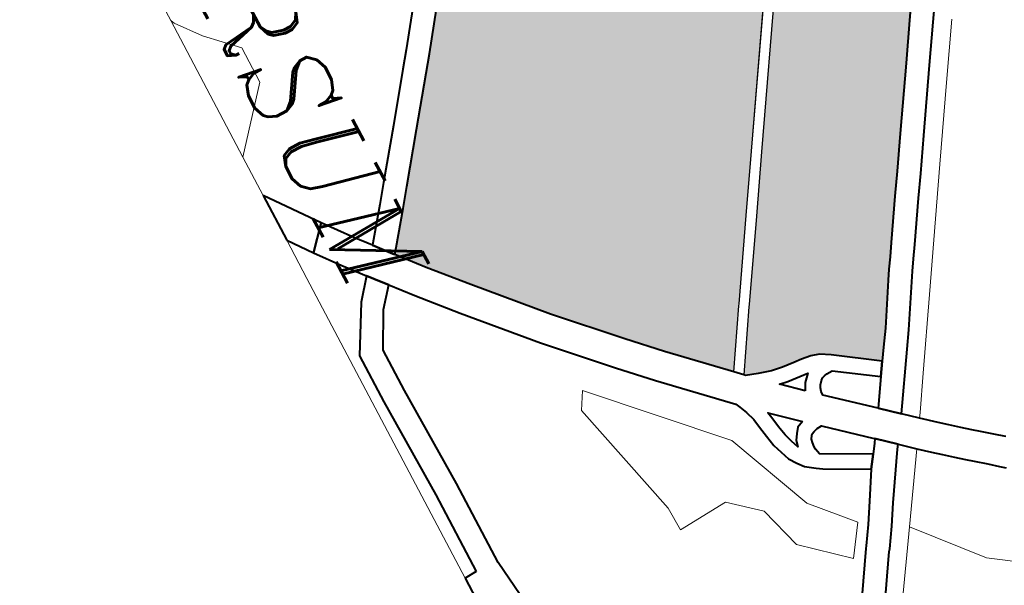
# Model space of a CAD drawing. Header units: metres. Extents: x 148691 to 149199, y 486355 to 486958.
# Tile 22 of 93: x 149116 to 149131, y 486469 to 486478. Entities that reach past the tile are written whole.
import ezdxf

# ---------------------------------------------------------------- set-up
doc = ezdxf.new("R2010")
doc.units = ezdxf.units.M
doc.header["$MEASUREMENT"] = 0
for name, color, linetype, lineweight in [('WVB-alg-onderhoek', 7, 'Continuous', 30), ('WVB-pen-brm-dik 018', 6, 'Continuous', 13), ('WVB-pen-dik 035', 1, 'Continuous', 40), ('WVB-raster-60%', 253, 'Continuous', 30), ('WVB-tekst-dik 035', 1, 'Continuous', 40)]:
    doc.layers.add(name, color=color, linetype=linetype, lineweight=lineweight)
doc.styles.add('1 200   cursief   0.18', font='ITALICS.shx', dxfattribs={"height": 0.36})

# ---------------------------------------------------------------- blocks, each defined once
blk = doc.blocks.new('INZET')
at = {"layer": 'WVB-raster-60%', "extrusion": (0, 0, -1)}
for points in [[(0.019947, -0.137108), (0.019906, -0.137066), (0.019785, -0.136712), (0.019664, -0.136321), (0.019613, -0.13599), (0.019577, -0.135626), (0.019559, -0.135376), (0.019519, -0.135087), (0.019442, -0.134835), (0.019264, -0.134538), (0.018389, -0.133293), (0.018746, -0.133063), (0.019215, -0.132752), (0.020433, -0.132016), (0.020705, -0.131845), (0.021013, -0.131646), (0.02137, -0.131417), (0.022535, -0.130678), (0.023152, -0.130274), (0.024101, -0.129677), (0.025859, -0.128555), (0.026941, -0.127864), (0.027994, -0.12719), (0.029197, -0.126431), (0.030236, -0.125768), (0.031321, -0.125074), (0.032052, -0.124605), (0.032227, -0.124494), (0.034393, -0.127914), (0.030704, -0.130266), (0.030045, -0.130685), (0.029936, -0.130755), (0.025535, -0.133557), (0.023923, -0.134584), (0.021714, -0.135992), (0.021658, -0.136028)], [(0.027919, -0.144578), (0.027148, -0.143935), (0.026078, -0.143001), (0.024206, -0.141327), (0.022529, -0.139718), (0.021653, -0.138857), (0.020161, -0.137328), (0.021818, -0.136281), (0.021875, -0.136245), (0.024084, -0.134837), (0.025697, -0.13381), (0.030097, -0.131008), (0.030207, -0.130938), (0.030865, -0.130519), (0.034554, -0.128167), (0.039547, -0.136053), (0.038718, -0.136607), (0.037622, -0.137354), (0.036523, -0.138126), (0.035424, -0.138896), (0.034138, -0.139822), (0.032689, -0.140895), (0.032232, -0.14125), (0.030887, -0.142279), (0.029528, -0.143322), (0.029005, -0.143721), (0.028082, -0.144447)]]:
    blk.add_hatch(color=256, dxfattribs=at).paths.add_polyline_path(points)
at = {"layer": 'WVB-pen-brm-dik 018'}
for p, q in [((-0.027618, -0.126599), (-0.026564, -0.127275)), ((-0.024801, -0.127757), (-0.026384, -0.126746)), ((-0.026384, -0.126746), (-0.024801, -0.127757)), ((-0.026564, -0.127275), (-0.025483, -0.127965)), ((-0.022755, -0.129064), (-0.024801, -0.127757)), ((-0.024801, -0.127757), (-0.022755, -0.129064)), ((-0.025483, -0.127965), (-0.023726, -0.129085)), ((-0.023726, -0.129085), (-0.022774, -0.129685)), ((-0.019482, -0.131139), (-0.022755, -0.129064)), ((-0.022755, -0.129064), (-0.019482, -0.131139)), ((-0.008821, -0.128999), (-0.011806, -0.13328)), ((-0.011806, -0.13328), (-0.008821, -0.128999)), ((-0.022774, -0.129685), (-0.022155, -0.13009)), ((-0.022155, -0.13009), (-0.020994, -0.130827)), ((-0.025535, -0.133557), (-0.029936, -0.130755)), ((-0.020994, -0.130827), (-0.020635, -0.131057)), ((-0.030097, -0.131008), (-0.025697, -0.13381)), ((-0.020635, -0.131057), (-0.020329, -0.131255)), ((-0.017515, -0.132381), (-0.019482, -0.131139)), ((-0.019482, -0.131139), (-0.017515, -0.132381)), ((-0.014942, -0.131382), (-0.014714, -0.131101)), ((-0.020329, -0.131255), (-0.020065, -0.13142)), ((-0.020065, -0.13142), (-0.01884, -0.132161)), ((-0.015195, -0.131691), (-0.014942, -0.131382)), ((-0.015361, -0.13189), (-0.015195, -0.131691)), ((-0.014017, -0.131671), (-0.014245, -0.131951)), ((-0.013889, -0.131515), (-0.014017, -0.131671)), ((-0.015574, -0.132148), (-0.015361, -0.13189)), ((-0.014245, -0.131951), (-0.014501, -0.132264)), ((-0.01884, -0.132161), (-0.018364, -0.132477)), ((-0.015807, -0.132426), (-0.015574, -0.132148)), ((-0.014501, -0.132264), (-0.014668, -0.132465)), ((-0.018364, -0.132477), (-0.016747, -0.133515)), ((-0.016523, -0.133012), (-0.017515, -0.132381)), ((-0.017515, -0.132381), (-0.016523, -0.133012)), ((-0.016019, -0.132677), (-0.015807, -0.132426)), ((-0.014668, -0.132465), (-0.014882, -0.132724)), ((-0.016382, -0.133102), (-0.016019, -0.132677)), ((-0.014882, -0.132724), (-0.015118, -0.133005)), ((-0.016747, -0.133515), (-0.016382, -0.133102)), ((-0.016382, -0.133102), (-0.016523, -0.133012)), ((-0.016523, -0.133012), (-0.016382, -0.133102)), ((-0.015118, -0.133005), (-0.015333, -0.13326)), ((-0.015333, -0.13326), (-0.015621, -0.133597)), ((-0.011806, -0.13328), (-0.013682, -0.13487)), ((-0.013682, -0.13487), (-0.011806, -0.13328)), ((-0.023923, -0.134584), (-0.025535, -0.133557)), ((-0.018007, -0.133539), (-0.018828, -0.134734)), ((-0.017217, -0.134047), (-0.018007, -0.133539)), ((-0.015621, -0.133597), (-0.015999, -0.134023)), ((-0.013682, -0.13487), (-0.015621, -0.133597)), ((-0.015621, -0.133597), (-0.013682, -0.13487)), ((-0.025697, -0.13381), (-0.024084, -0.134837)), ((-0.018327, -0.135314), (-0.017218, -0.13405)), ((-0.017218, -0.13405), (-0.017217, -0.134047)), ((-0.015999, -0.134023), (-0.01588, -0.134107)), ((-0.01588, -0.134107), (-0.014533, -0.134965)), ((-0.021714, -0.135992), (-0.023923, -0.134584)), ((-0.016478, -0.134571), (-0.017538, -0.135778)), ((-0.016467, -0.13455), (-0.016478, -0.134571)), ((-0.016356, -0.134627), (-0.016467, -0.13455)), ((-0.01609, -0.134814), (-0.016356, -0.134627)), ((-0.024084, -0.134837), (-0.021875, -0.136245)), ((-0.018828, -0.134734), (-0.018828, -0.134914)), ((-0.018828, -0.134914), (-0.01881, -0.135005)), ((-0.016838, -0.136214), (-0.01609, -0.134814)), ((-0.011075, -0.136581), (-0.013682, -0.13487)), ((-0.013682, -0.13487), (-0.011075, -0.136581)), ((-0.01881, -0.135005), (-0.018777, -0.135082)), ((-0.018777, -0.135082), (-0.018725, -0.135145)), ((-0.018725, -0.135145), (-0.01863, -0.135233)), ((-0.015719, -0.135074), (-0.016391, -0.136333)), ((-0.014901, -0.13556), (-0.015719, -0.135074)), ((-0.014533, -0.134965), (-0.013939, -0.13532)), ((-0.019109, -0.135402), (-0.019129, -0.135664)), ((-0.018894, -0.135602), (-0.019109, -0.135402)), ((-0.01863, -0.135233), (-0.018544, -0.135279)), ((-0.018544, -0.135279), (-0.018443, -0.135304)), ((-0.018443, -0.135304), (-0.018327, -0.135314)), ((-0.013939, -0.13532), (-0.013373, -0.135688)), ((-0.019205, -0.136297), (-0.018682, -0.135716)), ((-0.019129, -0.135664), (-0.019166, -0.136046)), ((-0.018682, -0.135716), (-0.018894, -0.135602)), ((-0.017538, -0.135778), (-0.01753, -0.135925)), ((-0.01431, -0.135914), (-0.014901, -0.13556)), ((-0.013373, -0.135688), (-0.013349, -0.135707)), ((-0.013349, -0.135707), (-0.013314, -0.135735)), ((-0.013314, -0.135735), (-0.010423, -0.137576)), ((-0.021658, -0.136028), (-0.021714, -0.135992)), ((-0.019947, -0.137108), (-0.021658, -0.136028)), ((-0.019166, -0.136046), (-0.019205, -0.136297)), ((-0.01753, -0.135925), (-0.017495, -0.136043)), ((-0.017495, -0.136043), (-0.017458, -0.136133)), ((-0.013781, -0.136258), (-0.01431, -0.135914)), ((-0.021875, -0.136245), (-0.021818, -0.136281)), ((-0.021818, -0.136281), (-0.020161, -0.137328)), ((-0.017947, -0.136245), (-0.018623, -0.136997)), ((-0.017914, -0.136207), (-0.017947, -0.136245)), ((-0.01783, -0.136412), (-0.017914, -0.136207)), ((-0.017458, -0.136133), (-0.017424, -0.13616)), ((-0.017424, -0.13616), (-0.017331, -0.136216)), ((-0.017331, -0.136216), (-0.017224, -0.136241)), ((-0.017224, -0.136241), (-0.017086, -0.136256)), ((-0.017086, -0.136256), (-0.017008, -0.136256)), ((-0.017008, -0.136256), (-0.016838, -0.136214)), ((-0.016391, -0.136333), (-0.016507, -0.136495)), ((-0.014521, -0.136156), (-0.01572, -0.137228)), ((-0.014521, -0.136156), (-0.01572, -0.137228)), ((-0.013628, -0.136769), (-0.014521, -0.136156)), ((-0.013628, -0.136769), (-0.014521, -0.136156)), ((-0.013719, -0.136307), (-0.013781, -0.136258)), ((-0.010953, -0.138069), (-0.013719, -0.136307)), ((-0.017682, -0.13653), (-0.01783, -0.136412)), ((-0.017503, -0.136638), (-0.017682, -0.13653)), ((-0.017556, -0.136769), (-0.017318, -0.136681)), ((-0.017318, -0.136681), (-0.017503, -0.136638)), ((-0.016507, -0.136495), (-0.016715, -0.136782)), ((-0.018623, -0.136997), (-0.018434, -0.136968)), ((-0.018434, -0.136968), (-0.018111, -0.136914)), ((-0.018111, -0.136914), (-0.017803, -0.136854)), ((-0.017803, -0.136854), (-0.017556, -0.136769)), ((-0.0169, -0.136934), (-0.017131, -0.137092)), ((-0.016715, -0.136782), (-0.0169, -0.136934)), ((-0.014776, -0.13807), (-0.013628, -0.136769)), ((-0.014776, -0.13807), (-0.013628, -0.136769)), ((-0.020161, -0.137328), (-0.019947, -0.137108)), ((-0.01572, -0.137228), (-0.018398, -0.138325)), ((-0.01572, -0.137228), (-0.018398, -0.138325)), ((-0.017405, -0.137193), (-0.017686, -0.13729)), ((-0.017131, -0.137092), (-0.017405, -0.137193)), ((-0.018924, -0.137554), (-0.019159, -0.137658)), ((-0.018644, -0.137455), (-0.018924, -0.137554)), ((-0.018363, -0.137413), (-0.018644, -0.137455)), ((-0.018031, -0.137357), (-0.018363, -0.137413)), ((-0.017686, -0.13729), (-0.018031, -0.137357)), ((-0.019286, -0.137719), (-0.021015, -0.139492)), ((-0.019159, -0.137658), (-0.019286, -0.137719)), ((-0.016102, -0.138452), (-0.014776, -0.13807)), ((-0.016102, -0.138452), (-0.014776, -0.13807)), ((-0.018398, -0.138325), (-0.021764, -0.141539)), ((-0.018398, -0.138325), (-0.021764, -0.141539)), ((-0.016867, -0.139345), (-0.016102, -0.138452)), ((-0.016867, -0.139345), (-0.016102, -0.138452)), ((-0.021015, -0.139492), (-0.021902, -0.140364)), ((-0.016765, -0.140902), (-0.016867, -0.139345)), ((-0.016765, -0.140902), (-0.016867, -0.139345)), ((-0.033112, -0.141452), (-0.034551, -0.140388)), ((-0.021902, -0.140364), (-0.023594, -0.141988)), ((-0.021254, -0.141846), (-0.017505, -0.140927)), ((-0.021254, -0.141846), (-0.017505, -0.140927)), ((-0.017505, -0.140927), (-0.016765, -0.140902)), ((-0.017505, -0.140927), (-0.016765, -0.140902)), ((-0.032659, -0.141804), (-0.033112, -0.141452)), ((-0.021764, -0.141539), (-0.021254, -0.141846)), ((-0.021764, -0.141539), (-0.021254, -0.141846)), ((-0.031313, -0.142834), (-0.032659, -0.141804)), ((-0.023594, -0.141988), (-0.025482, -0.143675)), ((-0.029953, -0.143878), (-0.031313, -0.142834)), ((-0.025482, -0.143675), (-0.026564, -0.144619)), ((-0.029433, -0.144275), (-0.029953, -0.143878)), ((-0.028518, -0.144996), (-0.029433, -0.144275)), ((-0.026564, -0.144619), (-0.027205, -0.145155)), ((-0.028928, -0.145418), (-0.028468, -0.145035)), ((-0.028468, -0.145035), (-0.028518, -0.144996)), ((-0.029764, -0.146067), (-0.028928, -0.145418)), ((-0.027205, -0.145155), (-0.02663, -0.145631)), ((-0.027752, -0.14561), (-0.028364, -0.146119)), ((-0.027139, -0.146118), (-0.027752, -0.14561)), ((-0.02663, -0.145631), (-0.025577, -0.146202)), ((-0.036302, -0.146589), (-0.035441, -0.145727)), ((-0.035441, -0.145727), (-0.036302, -0.146589)), ((-0.035441, -0.145727), (-0.034292, -0.145727)), ((-0.034292, -0.145727), (-0.035441, -0.145727)), ((-0.034292, -0.145727), (-0.032564, -0.147208)), ((-0.032564, -0.147208), (-0.034292, -0.145727)), ((-0.018427, -0.146122), (-0.015569, -0.145804)), ((-0.031281, -0.147208), (-0.029764, -0.146067)), ((-0.028364, -0.146119), (-0.029088, -0.146681)), ((-0.025759, -0.146902), (-0.027139, -0.146118)), ((-0.025577, -0.146202), (-0.02422, -0.146202)), ((-0.02422, -0.146202), (-0.021074, -0.146122)), ((-0.021074, -0.146122), (-0.018427, -0.146122)), ((-0.03702, -0.147163), (-0.036302, -0.146589)), ((-0.036302, -0.146589), (-0.03702, -0.147163)), ((-0.029088, -0.146681), (-0.029788, -0.147208)), ((-0.021065, -0.146822), (-0.024211, -0.146902)), ((-0.018502, -0.146822), (-0.021065, -0.146822)), ((-0.018473, -0.147208), (-0.018502, -0.146822)), ((-0.03714, -0.147208), (-0.03702, -0.147163)), ((-0.03702, -0.147163), (-0.03714, -0.147208)), ((-0.024211, -0.146902), (-0.025759, -0.146902)), ((-0.050087, -0.147208), (-0.03714, -0.147208)), ((-0.03714, -0.147208), (-0.032564, -0.147208)), ((-0.032564, -0.147208), (-0.031281, -0.147208)), ((-0.029788, -0.147208), (-0.028507, -0.147208)), ((-0.028507, -0.147208), (-0.018473, -0.147208))]:
    blk.add_line(p, q, dxfattribs=at)
at = {"layer": 'WVB-pen-dik 035', "flags": 128}
for points in [[(-0.014714, -0.131101), (-0.014942, -0.131382), (-0.015195, -0.131691), (-0.015361, -0.13189), (-0.015574, -0.132148), (-0.015807, -0.132426), (-0.016019, -0.132677), (-0.016382, -0.133102), (-0.016747, -0.133515), (-0.017217, -0.134047), (-0.017218, -0.13405), (-0.018327, -0.135314), (-0.018443, -0.135304), (-0.018544, -0.135279), (-0.01863, -0.135233), (-0.018725, -0.135145), (-0.018777, -0.135082), (-0.01881, -0.135005), (-0.018828, -0.134914), (-0.018828, -0.134734), (-0.018007, -0.133539), (-0.018389, -0.133293), (-0.019264, -0.134538), (-0.019442, -0.134835), (-0.019519, -0.135087), (-0.019559, -0.135376), (-0.019577, -0.135626), (-0.019613, -0.13599), (-0.019664, -0.136321), (-0.019785, -0.136712), (-0.019906, -0.137066), (-0.019947, -0.137108), (-0.020161, -0.137328), (-0.021653, -0.138857), (-0.022529, -0.139718), (-0.024206, -0.141327), (-0.026078, -0.143001), (-0.027148, -0.143935), (-0.027919, -0.144578), (-0.027967, -0.144618), (-0.028468, -0.145035), (-0.028928, -0.145418), (-0.029764, -0.146067), (-0.029088, -0.146681), (-0.028364, -0.146119), (-0.027752, -0.14561), (-0.027391, -0.14531), (-0.027205, -0.145155), (-0.026564, -0.144619), (-0.025482, -0.143675), (-0.023594, -0.141988), (-0.021902, -0.140364), (-0.021015, -0.139492), (-0.019286, -0.137719), (-0.019159, -0.137658), (-0.018924, -0.137554), (-0.018644, -0.137455), (-0.018363, -0.137413), (-0.018031, -0.137357), (-0.017686, -0.13729), (-0.017405, -0.137193), (-0.017131, -0.137092), (-0.0169, -0.136934), (-0.016715, -0.136782), (-0.016507, -0.136495), (-0.016391, -0.136333), (-0.015719, -0.135074), (-0.01609, -0.134814), (-0.016838, -0.136214), (-0.017008, -0.136256), (-0.017086, -0.136256), (-0.017224, -0.136241), (-0.017331, -0.136216), (-0.017424, -0.13616), (-0.017458, -0.136133), (-0.017495, -0.136043), (-0.01753, -0.135925), (-0.017538, -0.135778), (-0.016478, -0.134571), (-0.016467, -0.13455), (-0.015999, -0.134023), (-0.015621, -0.133597), (-0.015333, -0.13326), (-0.015118, -0.133005), (-0.014882, -0.132724), (-0.014668, -0.132465), (-0.014501, -0.132264), (-0.014245, -0.131951), (-0.014017, -0.131671), (-0.013889, -0.131515)], [(-0.016747, -0.133515), (-0.018364, -0.132477), (-0.01884, -0.132161), (-0.020065, -0.13142), (-0.020329, -0.131255), (-0.020635, -0.131057), (-0.020994, -0.130827), (-0.022155, -0.13009), (-0.022774, -0.129685), (-0.023726, -0.129085), (-0.025483, -0.127965), (-0.026564, -0.127275), (-0.027618, -0.126599), (-0.028822, -0.12584), (-0.029859, -0.125178), (-0.030944, -0.124484), (-0.031676, -0.124015), (-0.031853, -0.123903)], [(-0.032227, -0.124494), (-0.032052, -0.124605), (-0.031321, -0.125074), (-0.030236, -0.125768), (-0.029197, -0.126431), (-0.027994, -0.12719), (-0.026941, -0.127864), (-0.025859, -0.128555), (-0.024101, -0.129677), (-0.023152, -0.130274), (-0.022535, -0.130678), (-0.02137, -0.131417), (-0.021013, -0.131646), (-0.020705, -0.131845), (-0.020433, -0.132016), (-0.019215, -0.132752), (-0.018746, -0.133063), (-0.018389, -0.133293)], [(-0.046502, -0.132485), (-0.045352, -0.133182), (-0.043946, -0.134053), (-0.042705, -0.134824), (-0.041687, -0.135479), (-0.040244, -0.136429), (-0.039109, -0.137187), (-0.03802, -0.13793), (-0.036925, -0.138699), (-0.035829, -0.139466), (-0.034551, -0.140388), (-0.033112, -0.141452), (-0.032659, -0.141804), (-0.031313, -0.142834), (-0.029953, -0.143878), (-0.029433, -0.144275), (-0.028518, -0.144996), (-0.028468, -0.145035)], [(-0.018389, -0.133293), (-0.018007, -0.133539)], [(-0.018007, -0.133539), (-0.017217, -0.134047)], [(-0.017217, -0.134047), (-0.016747, -0.133515)], [(-0.015999, -0.134023), (-0.016467, -0.13455)], [(-0.01588, -0.134107), (-0.015999, -0.134023)], [(-0.013349, -0.135707), (-0.013373, -0.135688), (-0.013939, -0.13532), (-0.014533, -0.134965), (-0.01588, -0.134107)], [(-0.016467, -0.13455), (-0.016356, -0.134627)], [(-0.016356, -0.134627), (-0.01609, -0.134814)], [(-0.01609, -0.134814), (-0.015719, -0.135074)], [(-0.015719, -0.135074), (-0.014901, -0.13556), (-0.01431, -0.135914), (-0.013781, -0.136258)], [(-0.010395, -0.137593), (-0.010423, -0.137576), (-0.013314, -0.135735), (-0.013349, -0.135707)], [(-0.027919, -0.144578), (-0.028082, -0.144447), (-0.029005, -0.143721), (-0.029528, -0.143322), (-0.030887, -0.142279), (-0.032232, -0.14125), (-0.032689, -0.140895), (-0.034138, -0.139822), (-0.035424, -0.138896), (-0.036523, -0.138126), (-0.037622, -0.137354), (-0.038718, -0.136607), (-0.039547, -0.136053)], [(-0.013781, -0.136258), (-0.013719, -0.136307), (-0.010953, -0.138069)], [(-0.008671, -0.14338), (-0.013194, -0.145171), (-0.015569, -0.145804), (-0.018427, -0.146122), (-0.021074, -0.146122), (-0.02422, -0.146202), (-0.025577, -0.146202), (-0.02663, -0.145631)], [(-0.028468, -0.145035), (-0.027967, -0.144618), (-0.027919, -0.144578)], [(-0.027205, -0.145155), (-0.027391, -0.14531), (-0.027752, -0.14561)], [(-0.02663, -0.145631), (-0.027205, -0.145155)], [(-0.027752, -0.14561), (-0.027139, -0.146118)], [(-0.029764, -0.146067), (-0.031281, -0.147208)], [(-0.029088, -0.146681), (-0.029764, -0.146067)], [(-0.027139, -0.146118), (-0.025759, -0.146902), (-0.024211, -0.146902), (-0.021065, -0.146822), (-0.018502, -0.146822)], [(-0.029788, -0.147208), (-0.029088, -0.146681)], [(-0.018502, -0.146822), (-0.018473, -0.147208)], [(-0.031281, -0.147208), (-0.029788, -0.147208)], [(-0.018473, -0.147208), (-0.017771, -0.147208)]]:
    blk.add_lwpolyline(points, dxfattribs=at)
for points in [[(-0.018682, -0.135716), (-0.019205, -0.136297), (-0.019166, -0.136046), (-0.019129, -0.135664), (-0.019109, -0.135402), (-0.018894, -0.135602)], [(-0.017914, -0.136207), (-0.01783, -0.136412), (-0.017682, -0.13653), (-0.017503, -0.136638), (-0.017318, -0.136681), (-0.017556, -0.136769), (-0.017803, -0.136854), (-0.018111, -0.136914), (-0.018434, -0.136968), (-0.018623, -0.136997), (-0.017947, -0.136245)]]:
    blk.add_lwpolyline(points, close=True, dxfattribs=at)
at = {"layer": 'WVB-raster-60%', "flags": 128}
for points in [[(-0.029936, -0.130755), (-0.025535, -0.133557), (-0.023923, -0.134584), (-0.021714, -0.135992), (-0.021658, -0.136028), (-0.019947, -0.137108), (-0.019906, -0.137066), (-0.019785, -0.136712), (-0.019664, -0.136321), (-0.019613, -0.13599), (-0.019577, -0.135626), (-0.019559, -0.135376), (-0.019519, -0.135087), (-0.019442, -0.134835), (-0.019264, -0.134538), (-0.018389, -0.133293), (-0.018746, -0.133063), (-0.019215, -0.132752), (-0.020433, -0.132016), (-0.020705, -0.131845), (-0.021013, -0.131646), (-0.02137, -0.131417), (-0.022535, -0.130678), (-0.023152, -0.130274), (-0.024101, -0.129677), (-0.025859, -0.128555), (-0.026941, -0.127864), (-0.027994, -0.12719)], [(-0.034138, -0.139822), (-0.032689, -0.140895), (-0.032232, -0.14125), (-0.030887, -0.142279), (-0.029528, -0.143322), (-0.029005, -0.143721), (-0.028082, -0.144447), (-0.027919, -0.144578), (-0.027148, -0.143935), (-0.026078, -0.143001), (-0.024206, -0.141327), (-0.022529, -0.139718), (-0.021653, -0.138857), (-0.020161, -0.137328), (-0.021818, -0.136281), (-0.021875, -0.136245), (-0.024084, -0.134837), (-0.025697, -0.13381), (-0.030097, -0.131008)]]:
    blk.add_lwpolyline(points, dxfattribs=at)
at = {"layer": 'WVB-tekst-dik 035', "style": '1 200   cursief   0.18'}
blk.add_text('HILVERSUM', height=0.0024, dxfattribs=at).set_placement((-0.047878, -0.146216))

msp = doc.modelspace()

# ---------------------------------------------------------------- linework, layer by layer
at = {"layer": 'WVB-alg-onderhoek', "lineweight": 40, "ltscale": 500}
msp.add_3dface([(148700.488, 486813.029), (148938.261, 486361.848), (149192.16, 486495.653), (148954.388, 486946.834)], dxfattribs=at)

# ---------------------------------------------------------------- block references
at = {"layer": 'WVB-raster-60%', "xscale": 500, "yscale": 500, "zscale": 500, "rotation": 297.8247840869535}
msp.add_blockref('INZET', (149192.16, 486495.653), dxfattribs=at)

doc.saveas('drawing.dxf')
